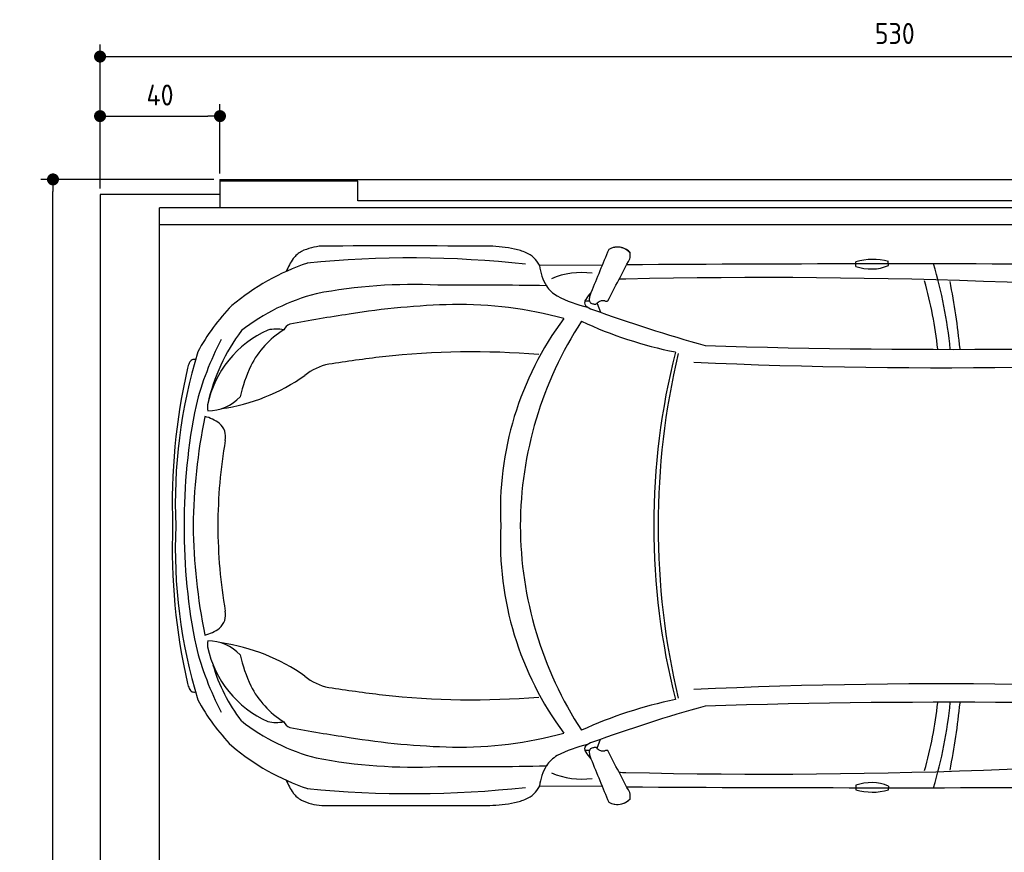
# Model space of a CAD drawing. Header units: millimetres. Extents: x 705 to 7297, y 178 to 5770.
# Tile 2 of 3: x 705 to 3988, y 2994 to 5770. Entities that reach past the tile are written whole.
import ezdxf

# ---------------------------------------------------------------- set-up
doc = ezdxf.new("R2010")
doc.units = ezdxf.units.MM
doc.layers.get('0').update_dxf_attribs({"lineweight": 25})
for name, color, linetype, lineweight in [('4', 3, 'Continuous', 25), ('AM_0', 7, 'Continuous', 25), ('Car', 10, 'Continuous', 25)]:
    doc.layers.add(name, color=color, linetype=linetype, lineweight=lineweight)
doc.styles.get("Standard").update_dxf_attribs({"font": 'ISOCP.SHX'})
doc.dimstyles.new('GEN-ISO$0', dxfattribs={"dimscale": 20, "dimtxt": 3.5, "dimasz": 2, "dimexe": 2, "dimexo": 1, "dimgap": 1.5, "dimtad": 1, "dimdec": 1, "dimlfac": 0.1, "dimdsep": 46, "dimtxsty": 'STANDARD', "dimblk": 'PUNKT', "dimcen": 2, "dimclrd": 256, "dimclre": 256, "dimclrt": 2, "dimadec": 0, "dimazin": 0, "dimtp": 0.1, "dimtm": 0.1, "dimtfac": 0.71, "dimtdec": 1, "dimtmove": 2, "dimatfit": 3, "dimldrblk": 'PUNKT', "dimfxl": 1, "dimtolj": 1, "dimarcsym": 0})

# ---------------------------------------------------------------- blocks, each defined once
blk = doc.blocks.new('PUNKT')
at = {"layer": '4', "color": 0, "linetype": 'ByBlock'}
blk.add_line((-0.5, 0), (-1, 0), dxfattribs=at)
at = {"layer": '4', "color": 0, "linetype": 'ByBlock', "const_width": 0.5}
blk.add_lwpolyline([(-0.25, 0, 1), (0.25, 0, 1)], format="xyb", close=True, dxfattribs=at)
blk = doc.blocks.new('*D5')
at = {"layer": '4', "lineweight": -2, "transparency": 16777216}
for p, q in [((972.8, 5207.3), (972.8, 5686.9)), ((6272.8, 5207.3), (6272.8, 5686.9)), ((1012.8, 5646.9), (6232.8, 5646.9))]:
    blk.add_line(p, q, dxfattribs=at)
at = {"layer": 'DEFPOINTS', "color": 0, "transparency": 16777216}
for p in [(6272.8, 5646.9), (972.8, 5187.3), (6272.8, 5187.3)]:
    blk.add_point(p, dxfattribs=at)
at = {"layer": '4', "lineweight": -2, "transparency": 16777216, "xscale": 40, "yscale": 40, "zscale": 40, "rotation": 180}
blk.add_blockref('PUNKT', (972.8, 5646.9), dxfattribs=at)
at = {"layer": '4', "lineweight": -2, "transparency": 16777216, "xscale": 40, "yscale": 40, "zscale": 40}
blk.add_blockref('PUNKT', (6272.8, 5646.9), dxfattribs=at)
at = {"layer": '4', "color": 2, "transparency": 16777216, "insert": (3622.8, 5723.9), "char_height": 70, "attachment_point": 5}
blk.add_mtext('\\A1;530', dxfattribs=at)
blk = doc.blocks.new('*D6')
at = {"layer": '4', "lineweight": -2, "transparency": 16777216}
for p, q in [((972.8, 5207.3), (972.8, 5488.4)), ((1372.8, 5257.3), (1372.8, 5488.4)), ((1012.8, 5448.4), (1332.8, 5448.4))]:
    blk.add_line(p, q, dxfattribs=at)
at = {"layer": 'DEFPOINTS', "color": 0, "transparency": 16777216}
for p in [(1372.8, 5448.4), (1372.8, 5237.3), (972.8, 5187.3)]:
    blk.add_point(p, dxfattribs=at)
at = {"layer": '4', "lineweight": -2, "transparency": 16777216, "xscale": 40, "yscale": 40, "zscale": 40, "rotation": 180}
blk.add_blockref('PUNKT', (972.8, 5448.4), dxfattribs=at)
at = {"layer": '4', "lineweight": -2, "transparency": 16777216, "xscale": 40, "yscale": 40, "zscale": 40}
blk.add_blockref('PUNKT', (1372.8, 5448.4), dxfattribs=at)
at = {"layer": '4', "color": 2, "transparency": 16777216, "insert": (1172.8, 5518.6), "char_height": 70, "attachment_point": 5}
blk.add_mtext('\\A1;40', dxfattribs=at)
blk = doc.blocks.new('*D4')
at = {"layer": '4', "lineweight": -2, "transparency": 16777216}
for p, q in [((1352.8, 5237.3), (775.9, 5237.3)), ((815.9, 277.3), (815.9, 5197.3)), ((1352.8, 237.3), (775.9, 237.3))]:
    blk.add_line(p, q, dxfattribs=at)
at = {"layer": 'DEFPOINTS', "color": 0, "transparency": 16777216}
for p in [(815.9, 5237.3), (1372.8, 5237.3), (1372.8, 237.3)]:
    blk.add_point(p, dxfattribs=at)
at = {"layer": '4', "lineweight": -2, "transparency": 16777216, "xscale": 40, "yscale": 40, "zscale": 40}
for p, rotation in [((815.9, 5237.3), 90), ((815.9, 237.3), 270)]:
    blk.add_blockref('PUNKT', p, dxfattribs=dict(at, rotation=rotation))
at = {"layer": '4', "color": 2, "transparency": 16777216, "insert": (750.9, 2737.3), "char_height": 70, "attachment_point": 5, "rotation": 90}
blk.add_mtext('\\A1;500', dxfattribs=at)
blk = doc.blocks.new('Car_drauf')
at = {"layer": 'Car'}
for p, q in [((2604.7, 591.7), (2395.3, 592.2)), ((3450.7, 588.6), (3450.7, 603.6)), ((3559, 591.1), (3558.9, 604.3)), ((2562.2, 472.6), (2547.4, 473)), ((2587.8, 465.2), (2598.8, 435.4)), ((2587.8, -1018.3), (2598.8, -988.5)), ((2562.2, -1025.7), (2547.4, -1026.1)), ((2604.7, -1144.8), (2395.3, -1145.4)), ((3450.7, -1141.7), (3450.7, -1156.7)), ((3559, -1144.3), (3558.9, -1157.4))]:
    blk.add_line(p, q, dxfattribs=at)
for centre, radius, start, end in [((1638.6, 569), 78.2, 117.5376, 144.573), ((1683.5, 467.9), 188.8, 94.2276, 115.4416), ((1905.2, -66453.2), 67109.8, 89.722936, 90.201167), ((2216.7, 171.9), 484.1, 78.5405, 88.4601), ((2271.5, 453), 197.7, 66.2378, 77.9142), ((2319.1, 555.8), 84.5, 25.5177, 67.6452), ((14330.2, -4257.9), 12688.9, 157.26865, 157.97435), ((2655.4, 594.2), 58.5, 43.102, 119.1823), ((2655.4, 594.1), 58.5, 98.748, 119.1805), ((2655.4, 594.2), 58.5, 75.1308, 98.7471), ((2655.4, 594.2), 58.5, 43.102, 75.1799), ((2642.9, 627.6), 55.6, 344.9104, 6.7653), ((2642.9, 627.6), 55.6, 344.9183, 6.7653), ((1876.8, -147.2), 789.2, 108.8531, 129.9675), ((1779.6, 472.9), 248.9, 145.3597, 156.6504), ((1966.7, -2882.9), 3499.5, 83.721, 95.6598), ((2389.6, 590.4), 5.94, 5.6541, 17.6741), ((2572.8, 613.8), 178.7, 187.3331, 210.475), ((-87010.6, 47448.4), 101197.5, 332.341895, 332.43135), ((3585.1, -138717.9), 139314.6, 89.672154, 90.369542), ((3506, 415.1), 196.5, 74.2667, 106.3456), ((3501.6, 731.1), 151.3, 250.3544, 292.4138), ((2258.9, 166.4), 1513.6, 5.5303, 16.5127), ((2536.6, 313.9), 254.1, 82.097, 113.3961), ((1975.8, -1205.5), 1733.5, 87.3153, 100.778), ((2143.3, -14534.8), 15061.1, 88.95383, 90.32854), ((2680.2, 413.3), 132.7, 88.6201, 98.3839), ((3147.1, -19950.9), 20502.1, 84.18573, 91.29579), ((2289.5, 152.2), 1443.5, 6.3829, 15.5723), ((1301.5, 58.5), 2509.7, 5.8377, 11.0234), ((1822.9, -163.9), 683.1, 104.5218, 128.0286), ((2511.4, 587.5), 112.8, 214.6898, 240.0159), ((2676.5, 398.1), 149.7, 136.7411, 147.7946), ((2695.2, 452.2), 136.7, 159.2212, 165.3397), ((2164.4, -2017.4), 2479.3, 91.3541, 99.3582), ((2127.2, -874.7), 1336.1, 74.8265, 90.9153), ((2651, 868.4), 426.4, 242.6396, 257.1298), ((2570.9, 464.4), 25, 147.3078, 174.6881), ((2557.3, 466.1), 11.4, 177.1891, 225.1658), ((2591.6, 478), 29.9, 162.9239, 190.357), ((2571.6, 474.9), 9.72, 193.1285, 229.9372), ((2575, 479.9), 15.8, 232.2683, 253.6815), ((2588, 522.7), 60.5, 253.2673, 263.5323), ((2582.2, 470.5), 7.94, 262.7053, 291.9839), ((2579.8, 472.6), 10.9, 299.791, 322.9576), ((2614.7, 438.6), 37.9, 123.4242, 133.6975), ((2605.6, 451.9), 21.8, 91.8708, 123.1166), ((2611.2, 377.8), 96.1, 89.9017, 93.7261), ((2611.9, 467), 6.99, 71.8384, 94.9477), ((2652.5, 587.4), 120.1, 251.3995, 253.1351), ((2619.5, 479.7), 7.45, 255.0101, 268.029), ((2618.8, 484.8), 12.6, 272.1676, 291.5149), ((1851.7, -15.9), 675.6, 135.5035, 151.8072), ((2322.4, -3522.8), 3991.3, 98.0815, 100.9691), ((2593.7, 509.1), 67.7, 228.9928, 251.47), ((4365.8, 5394.4), 5264.4, 250.0802, 254.3781), ((1575.7, 362), 35.9, 110.7988, 156.0023), ((3339.5, -225.1), 1074.1, 143.4309, 182.7444), ((3595.9, -283.3), 1264.3, 146.9983, 179.6932), ((3130.6, 1697.2), 1422.3, 245.2713, 258.5821), ((1632.3, 55.6), 350.6, 113.9372, 168.2137), ((1911.1, -7.9), 636.6, 143.1041, 167.4148), ((1703.8, 118.4), 304.3, 121.9356, 152.947), ((1517.8, 257.2), 122.1, 78.1482, 103.1112), ((2202.3, -113.4), 981.1, 152.1792, 165.9339), ((3768, 26751.9), 26440.1, 268.22316, 273.01848), ((2932.4, -203.8), 1751.1, 163.1688, 182.3831), ((2171.7, -2413.9), 2717.4, 85.3251, 96.3153), ((5158.8, -279.6), 2382.1, 165.8493, 179.928), ((5284.5, -275.1), 2493.1, 166.7115, 180.0338), ((3730.5, 18337.1), 18086.5, 267.40267, 274.66927), ((1342.2, 218), 124.1, 157.1243, 165.4638), ((1245.1, 260.1), 18.4, 114.1292, 160.4073), ((1244.2, 252.2), 25.6, 79.8677, 104.9815), ((2660.1, -6141.3), 6476.3, 96.98256, 98.58912), ((3214.2, -203), 2042.9, 167.2134, 182.0605), ((1961.6, 17.5), 580.4, 155.6543, 166.4173), ((1730.1, 80.4), 185.7, 101.5573, 128.9765), ((1244.6, 746.1), 638.5, 278.1673, 305.2685), ((1290.3, 253.1), 146.1, 269.9015, 317.2064), ((3083.7, -258.3), 1872.7, 168.1886, 180.5603), ((1354.3, 118.7), 65.8, 172.5719, 190.3018), ((3218.1, -303.4), 1977.3, 168.6299, 179.2231), ((1257.7, -22.4), 112.1, 50.8724, 78.6612), ((1292.9, 20.8), 56.4, 347.1398, 50.9398), ((3066.6, -285.2), 1743.5, 170.3115, 179.7169), ((3214.2, -350.2), 2042.9, 177.9395, 192.7866), ((2932.4, -349.4), 1751.1, 177.6169, 196.8312), ((3083.7, -294.9), 1872.7, 179.4397, 191.8114), ((3218.1, -249.8), 1977.3, 180.7769, 191.3701), ((3066.6, -268), 1743.5, 180.2831, 189.6885), ((3339.5, -328), 1074.1, 177.2556, 216.5691), ((3595.9, -269.8), 1264.3, 180.3068, 213.0017), ((5158.8, -273.6), 2382.1, 180.072, 194.1507), ((5284.5, -278), 2493.1, 179.9662, 193.2885), ((1292.9, -573.9), 56.4, 309.0602, 12.8602), ((1257.7, -530.8), 112.1, 281.3388, 309.1276), ((2202.3, -439.8), 981.1, 194.0661, 207.8208), ((1354.3, -671.9), 65.8, 169.6982, 187.4281), ((1632.3, -608.8), 350.6, 191.7863, 246.0628), ((1290.3, -806.2), 146.1, 42.7936, 90.0985), ((1244.6, -1299.3), 638.5, 54.7315, 81.8327), ((1961.6, -570.7), 580.4, 193.5827, 204.3457), ((1841, -586.4), 555.8, 196.0422, 217.7537), ((1730.1, -633.6), 185.7, 231.0235, 258.4427), ((1342.2, -771.1), 124.1, 194.5362, 202.8757), ((1245.1, -813.2), 18.4, 199.5927, 245.8708), ((1703.8, -671.6), 304.3, 207.053, 238.0644), ((2660.1, 5588.1), 6476.3, 261.41088, 263.01744), ((3730.5, -18890.2), 18086.5, 85.33073, 92.59733), ((1244.2, -805.3), 25.6, 255.0185, 280.1323), ((2171.7, 1860.7), 2717.4, 263.6847, 274.6749), ((1851.7, -537.2), 675.6, 208.1928, 224.4965), ((3130.6, -2250.3), 1422.3, 101.4179, 114.7287), ((4365.8, -5947.6), 5264.4, 105.6219, 109.9198), ((3768, -27305), 26440.1, 86.98152, 91.77684), ((2289.5, -705.4), 1443.5, 344.4277, 353.6171), ((2258.9, -719.6), 1513.6, 343.4873, 354.4697), ((1301.5, -611.6), 2509.7, 348.9766, 354.1623), ((1822.9, -389.3), 683.1, 231.9714, 255.4782), ((1517.8, -810.3), 122.1, 256.8888, 281.8518), ((1575.7, -915.2), 35.9, 203.9977, 249.2012), ((2322.4, 2969.7), 3991.3, 259.0309, 261.9185), ((2164.4, 1464.3), 2479.3, 260.6418, 268.6459), ((2127.2, 321.5), 1336.1, 269.0847, 285.1735), ((1876.8, -405.9), 789.2, 230.0325, 251.1469), ((2651, -1421.6), 426.4, 102.8702, 117.3604), ((2557.3, -1019.3), 11.4, 134.8342, 182.8109), ((2593.7, -1062.3), 67.7, 108.53, 131.0072), ((2588, -1075.8), 60.5, 96.4677, 106.7327), ((2582.2, -1023.6), 7.94, 68.0161, 97.2947), ((2579.8, -1025.7), 10.9, 37.0424, 60.209), ((3147.1, 19397.7), 20502.1, 268.70421, 275.81427), ((1975.8, 652.3), 1733.5, 259.222, 272.6847), ((2511.4, -1140.6), 112.8, 119.9841, 145.3102), ((2570.9, -1017.5), 25, 185.3119, 212.6922), ((2676.5, -951.2), 149.7, 212.2054, 223.2589), ((2591.6, -1031.2), 29.9, 169.643, 197.0761), ((2571.6, -1028), 9.72, 130.0628, 166.8715), ((2695.2, -1005.3), 136.7, 194.6603, 200.7788), ((2575, -1033), 15.8, 106.3185, 127.7317), ((2614.7, -991.8), 37.9, 226.3025, 236.5758), ((2605.6, -1005.1), 21.8, 236.8834, 268.1292), ((2611.2, -931), 96.1, 266.2739, 270.0983), ((2611.9, -1020.1), 6.99, 265.0523, 288.1616), ((2652.5, -1140.6), 120.1, 106.8649, 108.6005), ((2619.5, -1032.8), 7.45, 91.971, 104.9899), ((2618.8, -1038), 12.6, 68.4851, 87.8324), ((-87010.6, -48001.6), 101197.5, 27.56865, 27.658105), ((2143.3, 13981.6), 15061.1, 269.67146, 271.04617), ((2572.8, -1167), 178.7, 149.525, 172.6669), ((14330.2, 3704.8), 12688.9, 202.02565, 202.73135), ((2536.6, -867.1), 254.1, 246.6039, 277.903), ((2680.2, -966.5), 132.7, 261.6161, 271.3799), ((1779.6, -1026), 248.9, 203.3496, 214.6403), ((1966.7, 2329.8), 3499.5, 264.3402, 276.279), ((2319.1, -1109), 84.5, 292.3548, 334.4823), ((2389.6, -1143.6), 5.94, 342.3259, 354.3459), ((3585.1, 138164.7), 139314.6, 269.630458, 270.327846), ((3501.6, -1284.2), 151.3, 67.5862, 109.6456), ((1638.6, -1122.2), 78.2, 215.427, 242.4624), ((2642.9, -1180.7), 55.6, 353.2347, 15.0896), ((2642.9, -1180.7), 55.6, 353.2347, 15.0817), ((3506, -968.2), 196.5, 253.6544, 285.7333), ((1683.5, -1021), 188.8, 244.5584, 265.7724), ((1905.2, 65900.1), 67109.8, 269.798833, 270.277064), ((2216.7, -725), 484.1, 271.5399, 281.4595), ((2271.5, -1006.2), 197.7, 282.0858, 293.7622), ((2655.4, -1147.3), 58.5, 240.8177, 316.898), ((2655.4, -1147.3), 58.5, 240.8195, 261.252), ((2655.4, -1147.3), 58.5, 261.2529, 284.8692), ((2655.4, -1147.3), 58.5, 284.8201, 316.898)]:
    blk.add_arc(centre, radius, start, end, dxfattribs=at)

msp = doc.modelspace()

# ---------------------------------------------------------------- linework, layer by layer
for p, q in [((1372.77, 5237.27), (4772.77, 5237.27)), ((1372.77, 5237.27), (1372.77, 5142.27)), ((1832.77, 5231.27), (1372.77, 5231.27)), ((1832.77, 5165.77), (1832.77, 5231.27)), ((1372.77, 5187.27), (972.77, 5187.27)), ((972.77, 5187.27), (972.77, 287.27)), ((4122.78, 5165.77), (1832.77, 5165.77)), ((1171.72, 332.27), (1171.58, 5142.27)), ((6227.2, 5142.27), (1171.58, 5142.27)), ((1171.72, 5087.27), (6225.48, 5087.27))]:
    msp.add_line(p, q)

# ---------------------------------------------------------------- block references
at = {"layer": 'AM_0'}
msp.add_blockref('Car_drauf', (42.36, 4358.86), dxfattribs=at)

# ---------------------------------------------------------------- dimensions: what is measured, and where the dimension line sits
at = {"layer": '4'}
dim = msp.add_linear_dim(base=(6272.78, 5646.87), p1=(972.77, 5187.27), p2=(6272.78, 5187.27), dimstyle='GEN-ISO$0', override={"dimtad": 3}, dxfattribs=at)
dim.commit()
dim.dimension.update_dxf_attribs({"geometry": '*D5', "text_midpoint": (3622.78, 5723.95), "dimtype": 160})
dim = msp.add_linear_dim(base=(1372.77, 5448.39), p1=(972.77, 5187.27), p2=(1372.77, 5237.27), dimstyle='GEN-ISO$0', dxfattribs=at)
dim.commit()
dim.dimension.update_dxf_attribs({"geometry": '*D6', "text_midpoint": (1172.77, 5518.56), "dimtype": 160})
dim = msp.add_linear_dim(base=(815.85, 5237.27), p1=(1372.77, 237.27), p2=(1372.77, 5237.27), angle=90, dimstyle='GEN-ISO$0', dxfattribs=at)
dim.commit()
dim.dimension.update_dxf_attribs({"geometry": '*D4', "text_midpoint": (750.85, 2737.27)})

doc.saveas('drawing.dxf')
